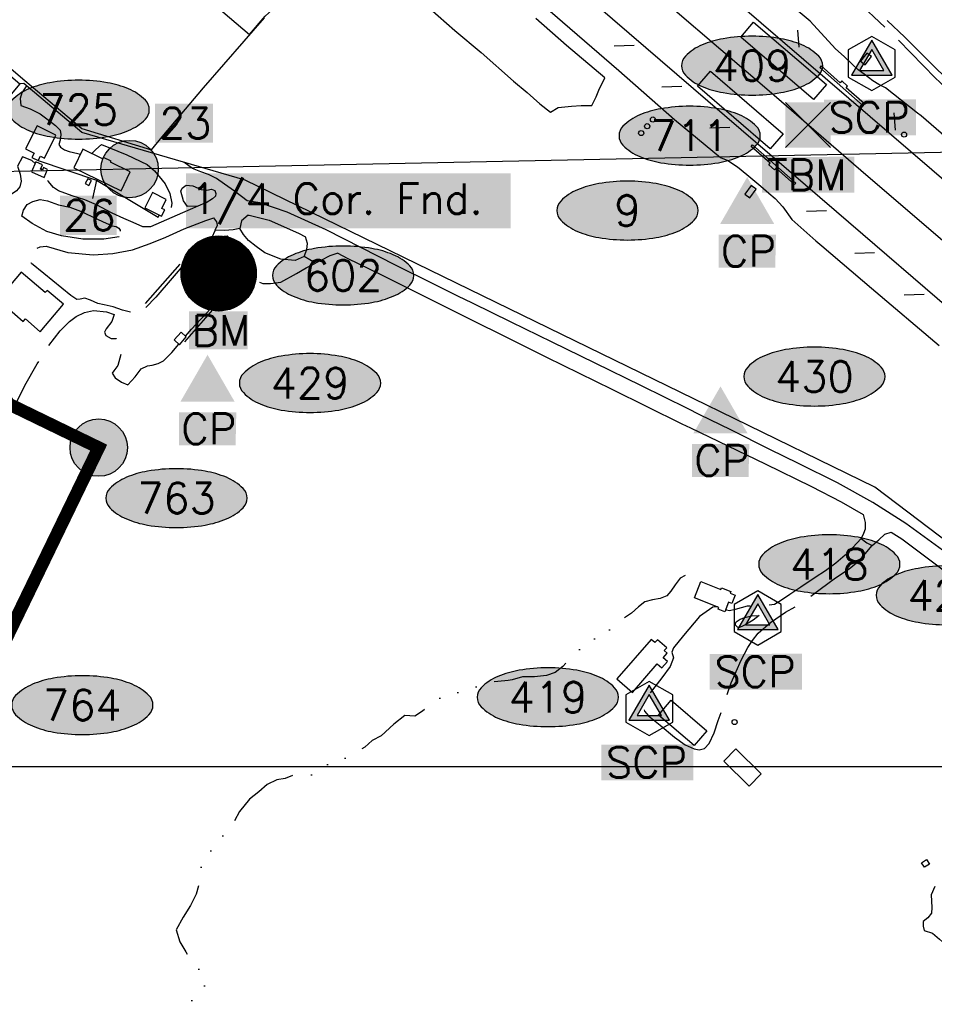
# Model space of a CAD drawing. Header units: feet. Extents: x 30669 to 99318, y 4696 to 26220.
# Tile 58 of 128: x 82578 to 84014, y 13453 to 14999. Entities that reach past the tile are written whole.
import ezdxf
from ezdxf.enums import TextEntityAlignment as Align

# ---------------------------------------------------------------- set-up
doc = ezdxf.new("R2010")
doc.units = ezdxf.units.FT
doc.header["$LTSCALE"] = 600
doc.header["$MEASUREMENT"] = 0
for name, pattern in [('2_DASH2', [1.2500000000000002, 1, -0.05, 0.05, -0.05, 0.05, -0.05]), ('AERO102', [0.39999999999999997, 0.2, -0.05, 0, -0.05, 0, -0.05, 0, -0.05]), ('AERO5', [0.35, 0.3, -0.05]), ('D10', [0.175, 0.1, -0.075]), ('DASHED', [0.75, 0.5, -0.25])]:
    doc.linetypes.add(name, pattern=pattern)
doc.layers.get('0').update_dxf_attribs({"linetype": 'CONTINUOUS'})
for name, color, linetype in [('ALAImisc', 253, 'CONTINUOUS'), ('ELIB', 253, 'CONTINUOUS'), ('ELIF', 253, 'CONTINUOUS'), ('ELIG', 253, 'CONTINUOUS'), ('ELIST', 2, 'CONTINUOUS'), ('ELRGOV', 1, 'CONTINUOUS'), ('ELRGOV_BLM_USS4688', 2, 'D10'), ('ELRP-AirportBoundary', 4, '2_DASH2'), ('ELTS', 251, 'CONTINUOUS'), ('ELYSC', 251, 'CONTINUOUS'), ('ELYSP', 251, 'CONTINUOUS'), ('ELYSU', 251, 'CONTINUOUS'), ('EMASK', 155, 'CONTINUOUS'), ('ESMMask', 155, 'CONTINUOUS'), ('ESPH', 2, 'CONTINUOUS'), ('ESPV', 2, 'CONTINUOUS'), ('ESRGOV', 2, 'CONTINUOUS'), ('ETRGOV', 2, 'CONTINUOUS'), ('SSV', 4, 'CONTINUOUS')]:
    doc.layers.add(name, color=color, linetype=linetype)
doc.styles.add('L80', font='simplex', dxfattribs={"height": 48})

# ---------------------------------------------------------------- blocks, each defined once
blk = doc.blocks.new('MISC-OBJECT')
blk.add_circle((0, 0), 0.5400000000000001)
blk = doc.blocks.new('Ovalid')
at = {"layer": 'EMASK'}
h = blk.add_hatch(color=256, dxfattribs=at)
edge = h.paths.add_edge_path()
edge.add_arc((0.1493179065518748, 0), 0.0354820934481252, 0, 44.83083950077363)
edge.add_arc((0.0787616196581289, -0.0701408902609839), 0.1349704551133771, 44.83083950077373, 67.38013505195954)
edge.add_arc((0.0313269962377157, -0.1839839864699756), 0.2583004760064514, 67.38013505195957, 80.20784530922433)
edge.add_arc((-1e-16, -0.3654961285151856), 0.4424961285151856, 80.2078453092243, 89.99999999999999)
edge.add_arc((-1e-16, -0.365496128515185), 0.4424961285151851, 89.99999999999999, 99.79215469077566)
edge.add_arc((-0.0313269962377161, -0.1839839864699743), 0.25830047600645, 99.79215469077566, 112.6198649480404)
edge.add_arc((-0.0787616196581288, -0.0701408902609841), 0.1349704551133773, 112.6198649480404, 135.1691604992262)
edge.add_arc((-0.1493179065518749, 0), 0.0354820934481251, 135.1691604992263, 180.0000000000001)
edge.add_arc((-0.1493179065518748, 0), 0.0354820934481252, 180, 224.8308395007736)
edge.add_arc((-0.0787616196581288, 0.0701408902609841), 0.1349704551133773, 224.8308395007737, 247.3801350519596)
edge.add_arc((-0.0313269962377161, 0.1839839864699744), 0.2583004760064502, 247.3801350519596, 260.2078453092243)
edge.add_arc((1e-16, 0.3654961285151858), 0.4424961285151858, 260.2078453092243, 270)
edge.add_arc((1e-16, 0.3654961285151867), 0.4424961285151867, 270, 279.7921546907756)
edge.add_arc((0.0313269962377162, 0.1839839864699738), 0.2583004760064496, 279.7921546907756, 292.6198649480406)
edge.add_arc((0.0787616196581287, 0.0701408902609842), 0.1349704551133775, 292.6198649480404, 315.1691604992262)
edge.add_arc((0.1493179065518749, -1e-16), 0.0354820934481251, 315.1691604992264, 360.0000000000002)
blk.add_lwpolyline([(0.1848, 0, 0.1981451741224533), (0.1744815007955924, 0.0250154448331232, 0.0987085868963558), (0.130673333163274, 0.0544472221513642, 0.0560299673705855), (0.0752573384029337, 0.070553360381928, 0.0427523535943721), (0, 0.077, 0.0427523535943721), (-0.0752573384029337, 0.070553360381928, 0.0560299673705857), (-0.1306733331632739, 0.0544472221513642, 0.0987085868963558), (-0.1744815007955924, 0.0250154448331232, 0.1981451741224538), (-0.1848, 0, 0.1981451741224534), (-0.1744815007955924, -0.0250154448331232, 0.0987085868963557), (-0.130673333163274, -0.0544472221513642, 0.0560299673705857), (-0.0752573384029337, -0.070553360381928, 0.0427523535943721), (0, -0.077, 0.042752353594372), (0.0752573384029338, -0.070553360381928, 0.0560299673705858), (0.1306733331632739, -0.0544472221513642, 0.0987085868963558), (0.1744815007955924, -0.0250154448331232, 0.1981451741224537)], format="xyb", close=True)
at = {"style": 'L80'}
blk.add_attdef('ID', text='', height=0.08, dxfattribs=at).set_placement((0, 0), align=Align.MIDDLE)
blk = doc.blocks.new('TBM')
at = {"layer": 'EMASK', "color": 155}
for points in [[(-0.0590550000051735, 0.0590550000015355), (-0.0590550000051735, -0.0590549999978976), (0.0590549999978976, 0.0590550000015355), (0.0590549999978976, -0.0590549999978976)], [(-0.1201927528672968, -0.0841613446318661), (-0.1201927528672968, -0.1769882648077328), (0.1208361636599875, -0.0828999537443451), (0.1208361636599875, -0.1769882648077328)]]:
    blk.add_solid(points, dxfattribs=at)
at = {"layer": 'ESPV'}
for p, q in [((-0.0590550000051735, -0.0590549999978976), (0.0590549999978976, 0.0590550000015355)), ((-0.0590550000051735, 0.0590550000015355), (0.0590549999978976, -0.0590549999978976))]:
    blk.add_line(p, q, dxfattribs=at)
at = {"layer": 'ESPV', "style": 'L80'}
blk.add_text('TBM', height=0.08, dxfattribs=at).set_placement((-0.1079861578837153, -0.1701351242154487))
blk = doc.blocks.new('STS_CP')
at = {"layer": 'EMASK'}
blk.add_solid([(-0.0748940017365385, -0.0690536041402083), (-0.0748940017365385, -0.155305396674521), (0.0752975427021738, -0.0690536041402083), (0.073388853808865, -0.155305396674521)], dxfattribs=at)
at = {"layer": 'ESPH'}
blk.add_solid([(0, 0.0818290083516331), (0.0708660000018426, -0.0409145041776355), (-0.0708660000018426, -0.0409145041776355)], dxfattribs=at)
at = {"layer": 'ESPH', "style": 'L80'}
blk.add_text('CP', height=0.08, dxfattribs=at).set_placement((-0.0683648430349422, -0.1520413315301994))
blk = doc.blocks.new('SCP-CP')
at = {"layer": 'ESPH'}
h = blk.add_hatch(color=256, dxfattribs=at)
h.paths.add_polyline_path([(0, 0.0614300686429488), (-0.0532000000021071, -0.0307150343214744), (0.0532000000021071, -0.0307150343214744)])
h.paths.add_polyline_path([(0.0319691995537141, -0.0184574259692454), (-0.0319691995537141, -0.0184574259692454), (0, 0.0369148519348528)], flags=16)
at = {"layer": 'EMASK'}
blk.add_solid([(-0.125340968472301, -0.0948200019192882), (-0.125340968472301, -0.1876469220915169), (0.1156879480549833, -0.0935586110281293), (0.1156879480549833, -0.1876469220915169)], dxfattribs=at)
at = {"layer": 'ESPH'}
for p, q in [((0, 0.0709333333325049), (-0.0614300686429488, 0.0354666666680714)), ((0, 0.0614300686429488), (-0.0532000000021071, -0.0307150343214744)), ((0.0614300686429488, 0.0354666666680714), (0, 0.0709333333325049)), ((0.0532000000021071, -0.0307150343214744), (0, 0.0614300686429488)), ((-0.0614300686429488, 0.0354666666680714), (-0.0614300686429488, -0.0354666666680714)), ((0, 0.0369148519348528), (-0.0319691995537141, -0.0184574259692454)), ((0.0319691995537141, -0.0184574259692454), (0, 0.0369148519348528)), ((0.0614300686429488, -0.0354666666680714), (0.0614300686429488, 0.0354666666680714)), ((-0.0319691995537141, -0.0184574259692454), (0.0319691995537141, -0.0184574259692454)), ((-0.0614300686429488, -0.0354666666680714), (0, -0.0709333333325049)), ((-0.0532000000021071, -0.0307150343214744), (0.0532000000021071, -0.0307150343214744)), ((0, -0.0709333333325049), (0.0614300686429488, -0.0354666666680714))]:
    blk.add_line(p, q, dxfattribs=at)
at = {"layer": 'ESPH', "style": 'L80'}
blk.add_text('SCP', height=0.08, dxfattribs=at).set_placement((-0.1131343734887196, -0.1807937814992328))
blk = doc.blocks.new('FND-GOVT PRI MON')
at = {"layer": 'EMASK', "linetype": 'ByBlock'}
h = blk.add_hatch(color=256, dxfattribs=at)
edge = h.paths.add_edge_path()
edge.add_ellipse((0, 0), major_axis=(0.0530330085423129, 0.0530330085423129), ratio=0.9999999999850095, start_angle=314.9999999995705, end_angle=674.9999999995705)
at = {"layer": 'ESRGOV', "linetype": 'ByBlock'}
h = blk.add_hatch(color=256, dxfattribs=at)
edge = h.paths.add_edge_path()
edge.add_ellipse((0, 0), major_axis=(0.05303300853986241, 0.05303300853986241), ratio=0.9999999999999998, start_angle=380.02503467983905, end_angle=429.974965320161, ccw=False)
edge.add_ellipse((0.1049999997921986, 0), major_axis=(-0.07071067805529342, 0.07071067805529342), ratio=0.9999999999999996, start_angle=2.166571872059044, end_angle=87.83342812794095)
edge.add_ellipse((0, 0), major_axis=(0.05303300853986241, 0.05303300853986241), ratio=0.9999999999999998, start_angle=200.025034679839, end_angle=249.974965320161, ccw=False)
edge.add_ellipse((-0.1049999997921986, 0), major_axis=(-0.07071067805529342, 0.07071067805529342), ratio=0.9999999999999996, start_angle=182.166571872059, end_angle=267.8334281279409)
h = blk.add_hatch(color=256, dxfattribs=at)
edge = h.paths.add_edge_path()
edge.add_ellipse((0, 0), major_axis=(-0.0530330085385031, 0.0530330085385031), ratio=1, start_angle=20.025034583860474, end_angle=69.97496541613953, ccw=False)
edge.add_ellipse((0, 0.1050000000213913), major_axis=(0.0707106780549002, 0.0707106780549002), ratio=1, start_angle=182.1665719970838, end_angle=267.8334280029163)
edge.add_ellipse((0, 0), major_axis=(-0.0530330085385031, 0.0530330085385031), ratio=1, start_angle=200.0250345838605, end_angle=249.97496541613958, ccw=False)
edge.add_ellipse((0, -0.1050000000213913), major_axis=(0.0707106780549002, 0.0707106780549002), ratio=1, start_angle=2.166571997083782, end_angle=87.83342800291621)
blk.add_circle((0, 0), 0.0749999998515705, dxfattribs=at)
blk = doc.blocks.new('esspbm')
at = {"color": 132}
blk.add_lwpolyline([(0, -0.098425), (0.0852385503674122, 0.0492125), (-0.0852385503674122, 0.0492125)], close=True, dxfattribs=at)
blk.add_circle((0, 0), 0.098425)
blk.add_solid([(0, -0.098425), (-0.0852385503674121, 0.0492125), (0.0852385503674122, 0.0492125)])
at = {"layer": 'ESMMask', "const_width": 0.098425}
blk.add_lwpolyline([(-0.0492125, 0, 1), (0.0492125, 0, 1)], format="xyb", close=True, dxfattribs=at)
at = {"layer": 'ESMMask', "color": 155}
blk.add_solid([(-0.0775927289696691, -0.198902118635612), (-0.0776450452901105, -0.09899132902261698), (0.0757649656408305, -0.1988218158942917), (0.0757126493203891, -0.0989110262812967)], dxfattribs=at)
at = {"style": 'L80'}
blk.add_text('BM', height=0.08, rotation=0.0300018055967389, dxfattribs=at).set_placement((-0.0711089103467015, -0.1890132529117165))

msp = doc.modelspace()

# ---------------------------------------------------------------- hatches: boundary and pattern name
at = {"layer": 'ELIST', "linetype": 'DASHED'}
h = msp.add_hatch(color=256, dxfattribs=at)
edge = h.paths.add_edge_path()
edge.add_arc((83571.98556120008, 14842.35330950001), 4.049991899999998, 0, 360)
edge = h.paths.add_edge_path()
edge.add_arc((83562.97048769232, 14831.8247740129), 4.049991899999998, 0, 360)
edge = h.paths.add_edge_path()
edge.add_arc((83553.61175530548, 14821.08913048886), 4.049991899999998, 0, 360)

# ---------------------------------------------------------------- linework, layer by layer
at = {"layer": 'ALAImisc', "linetype": 'Continuous', "elevation": -54.68164916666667, "flags": 128}
for points in [[(85399.43822394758, 13569.48321196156), (85399.43822394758, 13569.48321196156), (84173.56334596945, 14622.53912128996), (83946.62840064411, 14817.6923909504), (82953.12989069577, 15672.05390121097), (82857.57279007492, 15561.21590885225), (83860.23384102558, 14697.93632152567), (84059.36629151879, 14526.48558099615), (85356.49592410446, 13411.48503972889)], [(82569.72428355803, 15402.70324330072), (82552.63598045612, 15376.44103209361), (82522.03373947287, 15330.21704495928), (82938.66421771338, 14975.8990129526), (82963.05878350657, 15004.6812200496), (82974.53811597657, 15014.8919661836), (83111.27128371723, 15171.63954314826), (83131.36830878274, 15191.41916854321), (83150.45752712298, 15203.7392882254), (83170.56617509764, 15212.05030024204), (83195.48062852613, 15216.70099377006), (83218.90912159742, 15216.93432694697), (83241.87224332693, 15212.42306026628), (83261.6986801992, 15204.96404258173), (83290.10407869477, 15188.67046162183)], [(83801.66219600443, 14955.7807446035), (83799.47043941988, 14982.91718347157)], [(83542.52912533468, 14958.84273407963), (83511.36824203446, 14957.692021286)], [(83617.24990874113, 14894.41241254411), (83586.08902544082, 14893.26169975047)], [(83952.59531800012, 14825.53259853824), (83950.40356141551, 14852.66903740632)], [(83692.61797420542, 14829.77857670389), (83661.45709090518, 14828.62786391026)], [(83844.23210098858, 14698.95678731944), (83813.07121768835, 14697.80607452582)], [(83919.8704466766, 14633.28817084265), (83888.70956337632, 14632.13745804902)], [(83997.49269646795, 14567.68913117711), (83966.33181316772, 14566.53841838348)]]:
    msp.add_lwpolyline(points, dxfattribs=at)
at = {"layer": 'ALAImisc', "linetype": 'DASHED', "ltscale": 30, "elevation": -54.68164916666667, "flags": 128}
msp.add_lwpolyline([(85941.5409096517, 13006.37886576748), (85725.31392222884, 13191.3440353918), (85572.62742187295, 13322.61999761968), (85422.15030322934, 13452.54919754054), (85270.12200911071, 13583.08041819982), (85118.88836984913, 13713.26015006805), (84966.92611229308, 13843.93380818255), (84815.64869953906, 13973.84357339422), (84663.74488909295, 14104.54794472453), (84512.41005835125, 14234.53858854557), (84360.44349150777, 14365.10058862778), (84208.75407770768, 14495.42535167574), (84057.68407965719, 14625.46400042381), (83913.0859069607, 14749.64260014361), (83905.9791257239, 14755.74579028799), (83754.29601907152, 14886.7335439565), (83602.86420973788, 15016.81411239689), (83450.73959909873, 15147.40245602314), (83602.86420973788, 15016.81411239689), (83214.11797729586, 15350.90665007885)], dxfattribs=at)
at = {"layer": 'ALAImisc', "linetype": 'Continuous', "elevation": -54.68164916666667, "flags": 128}
for points in [[(83729.9354600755, 14995.43381290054), (83844.20172577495, 14897.18183937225), (83823.98631607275, 14873.67532021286), (83709.72011658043, 14971.92401357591), (83729.9354600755, 14995.43381290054)], [(83907.8134776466, 14946.77605070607), (83897.90128929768, 14934.03408322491), (83905.22244708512, 14928.33749983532), (83915.13798180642, 14941.07625335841), (83907.8134776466, 14946.77605070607)], [(83662.12039469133, 14918.18686684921), (83776.38666039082, 14819.93489332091), (83756.17125068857, 14796.42837416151), (83641.90505119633, 14894.67706752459), (83662.12039469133, 14918.18686684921)], [(83833.77168669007, 14924.24059655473), (83901.76151431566, 14863.90427232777), (83904.25088109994, 14866.89474333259), (83875.23924251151, 14892.08864614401), (83877.63712589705, 14894.89678805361), (83868.6221856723, 14902.89561310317), (83866.12911128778, 14900.08883135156), (83836.03690108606, 14926.79338504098), (83833.77168669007, 14924.24059655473)], [(83728.43641436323, 14802.58580546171), (83796.28480346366, 14742.59118409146), (83794.17372664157, 14740.20558181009), (83765.25287918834, 14765.77868983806), (83762.92686441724, 14763.14919961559), (83753.72873440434, 14771.28215021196), (83755.9745326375, 14773.82142079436), (83726.24518721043, 14800.10670337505), (83728.43641436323, 14802.58580546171)], [(83726.31847117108, 14738.76051075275), (83716.04886557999, 14725.35502881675), (83723.88152469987, 14719.35374546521), (83734.15113029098, 14732.75922740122), (83726.31847117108, 14738.76051075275)]]:
    msp.add_lwpolyline(points, close=True, dxfattribs=at)
at = {"layer": 'ELIB', "linetype": 'Continuous', "elevation": -54.68164916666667, "flags": 128}
for points in [[(82607.11447561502, 14777.87575306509), (82698.33121388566, 14747.26939234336), (82692.40632581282, 14718.58105123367)], [(82698.33121388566, 14747.26939234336), (82795.36070449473, 14689.12714302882), (82797.23220899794, 14692.4841965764)]]:
    msp.add_lwpolyline(points, dxfattribs=at)
at = {"layer": 'ELIF', "linetype": 'Continuous', "elevation": -54.68164916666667, "flags": 128}
msp.add_lwpolyline([(85110.16822727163, 13295.00443480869), (84922.41312521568, 13505.57885895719), (83920.39686110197, 14265.30464732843), (83678.11167923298, 14383.27704179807), (83656.41593068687, 14393.85876799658), (82932.09491879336, 14747.13764047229), (82675.45894348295, 14822.06569333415), (82584.5837359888, 14898.66919200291), (82578.13052336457, 14898.62565052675)], dxfattribs=at)
at = {"layer": 'ELIG', "linetype": 'Continuous', "elevation": -54.68164916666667, "flags": 128}
for points in [[(82829.33432363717, 14615.14230143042), (82775.11316854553, 14553.56982292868)], [(82837.04078736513, 14493.13410905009), (82895.80540133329, 14560.30465275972)]]:
    msp.add_lwpolyline(points, dxfattribs=at)
at = {"layer": 'ELIST', "linetype": 'Continuous', "elevation": -54.68164916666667, "flags": 128}
for points in [[(82578.22336318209, 14898.5473766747), (82526.29630152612, 14836.95885382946), (82464.91144394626, 14888.71282519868), (82516.83850560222, 14950.30134804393), (82578.22336318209, 14898.5473766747)], [(82605.56244313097, 14832.33376022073), (82587.09818575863, 14796.3666285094), (82600.52075862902, 14789.47731449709), (82597.18345619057, 14782.97492951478), (82607.11447561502, 14777.87575306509), (82610.60969525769, 14784.68322360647), (82616.89655224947, 14781.45642348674), (82634.78718959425, 14818.04202550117), (82605.56244313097, 14832.33376022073)], [(82662.79399991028, 14766.70708867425), (82737.17862461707, 14730.47448804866), (82751.24890871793, 14760.26574600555), (82720.49416034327, 14775.24852937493), (82721.38596696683, 14777.07463704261), (82709.2497972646, 14782.98577645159), (82708.17207471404, 14780.77854356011), (82677.03626732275, 14795.94396269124), (82662.79399991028, 14766.70708867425)], [(82603.45437213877, 14775.82313176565), (82596.50591400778, 14760.45343469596), (82616.42913775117, 14751.45078332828), (82621.65940478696, 14764.15403601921), (82615.4962915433, 14766.94033108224), (82613.75614512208, 14763.08553998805), (82610.56033038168, 14764.53052609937), (82613.59476811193, 14771.24337713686), (82603.45437213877, 14775.82313176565)], [(82684.75008244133, 14749.49577377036), (82680.6240965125, 14741.91098192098), (82686.49016545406, 14738.72162959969), (82690.57841438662, 14746.38769730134), (82684.75008244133, 14749.49577377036)], [(82786.42228507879, 14727.63891414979), (82774.48318989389, 14703.95160569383), (82800.75309062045, 14690.70937763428), (82805.66559267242, 14700.45942812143), (82800.855225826, 14702.88252845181), (82807.88175275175, 14716.82306658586), (82786.42228507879, 14727.63891414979)], [(82543.37098655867, 14560.0362974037), (82583.31719721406, 14525.38266934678), (82586.8992435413, 14529.51418712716), (82610.23572376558, 14509.2690933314), (82646.80084967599, 14552.38443832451), (82621.14664588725, 14574.1414642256), (82618.12087913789, 14570.57574820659), (82580.32071065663, 14602.63108340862), (82543.37098655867, 14560.0362974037)], [(82831.32469594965, 14508.40241429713), (82820.30260147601, 14496.51092378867), (82828.54906195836, 14488.86739735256), (82839.42849598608, 14501.32370816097), (82831.32469594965, 14508.40241429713)], [(83647.22880073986, 14117.00630268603), (83678.76887933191, 14104.57268970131), (83679.75460047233, 14107.27357236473), (83694.27588355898, 14101.55167886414), (83693.23950338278, 14098.9219667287), (83701.1981191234, 14095.78469506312), (83695.89451527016, 14082.32521677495), (83690.5821449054, 14084.41987896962), (83684.64792572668, 14069.36270702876), (83674.37051546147, 14073.41465589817), (83675.45672999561, 14076.1766339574), (83637.09266616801, 14091.29788386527), (83647.22880073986, 14117.00630268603)], [(83569.12388310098, 14026.21892447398), (83515.1874286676, 13964.03527010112), (83540.01013148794, 13942.50429222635), (83578.77075200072, 13987.72473426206), (83586.09865709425, 13981.36870524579), (83594.7347785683, 13991.32517366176), (83587.95127285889, 13997.20981015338), (83594.36830087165, 14004.60457648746), (83589.80924191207, 14008.55864746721), (83593.5965181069, 14012.92729423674), (83578.96413252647, 14025.61685456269), (83575.03564079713, 14021.09112691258), (83569.12388310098, 14026.21892447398)], [(83600.83118582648, 13930.71419308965), (83656.81610060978, 13882.79231217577), (83636.85933031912, 13859.47805900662), (83580.87441553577, 13907.39993992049), (83600.83118582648, 13930.71419308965)], [(84006.0921013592, 13673.41397575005), (83998.35711956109, 13668.39794836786), (83993.75444756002, 13675.48825455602), (84001.48936315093, 13680.50756210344), (84006.0921013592, 13673.41397575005)]]:
    msp.add_lwpolyline(points, close=True, dxfattribs=at)
at = {"layer": 'ELRGOV'}
msp.add_line((85391.52679, 14818.07528), (82750.54671, 14764.58977), dxfattribs=at)
at = {"layer": 'ELRGOV', "linetype": 'Continuous'}
msp.add_line((82750.54671, 14764.58977), (82410.71855597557, 14757.81180839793), dxfattribs=at)
at = {"layer": 'ELRGOV_BLM_USS4688'}
for p, q in [((82297.35670986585, 14523.51088818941), (82702.32162337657, 14327.01296650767)), ((82702.32162337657, 14327.01296650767), (82505.82370169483, 13922.04805299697))]:
    msp.add_line(p, q, dxfattribs=at)
at = {"layer": 'ELRP-AirportBoundary', "flags": 128}
msp.add_lwpolyline([(91849.47364807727, 9324.515273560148, 20, 20, 0), (91797.37471854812, 12309.26791453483, 20, 20, 0), (89408.5914, 12257.41713, 20, 20, 0), (88412.24095412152, 12245.80548678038, 20, 20, 0), (88090.62590999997, 12231.58462, 20, 20, 0), (88083.39044, 12561.41736, 20, 20, 0), (88076.15624, 12891.34578, 20, 20, 0), (86754.41553, 12865.12224, 20, 20, 0), (86735.22201884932, 13533.92437262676, 20, 20, 0), (86711.89149, 14843.96522, 20, 20, 0), (86691.50703, 15834.82791, 20, 20, 0), (86684.48015, 16165.10958, 20, 20, 0), (88004.74633, 16190.46948, 20, 20, 0), (87977.22387, 17511.61899, 20, 20, 0), (87957.03438, 18500.62907, 20, 20, 0), (87922.59537, 20143.3893, 20, 20, 0), (85282.77690959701, 20100.80940077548, 20, 20, 0), (85336.80372, 17460.56786, 20, 20, 0), (85362.42431382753, 16139.30002532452, 20, 20, 0), (82722.73868, 16087.20805, 20, 20, 0), (82696.37231352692, 17410.4854671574, 20, 20, 0), (81374.72326000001, 17386.09658, 20, 20, 0), (81348.46332000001, 18703.25113, 20, 20, 0), (80026.37145, 18680.71674, 20, 20, 0), (80000, 20000, 20, 20, 0), (78680.20736, 19973.56384, 20, 20, 0), (78706.74188767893, 18654.1947907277, 20, 20, 0), (78720.26853, 17994.40899, 20, 20, 0), (78733.39912999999, 17334.73914, 20, 20, 0), (78753.09862285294, 16345.32013449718, 20, 20, 0), (78760.12257, 16015.06566, 20, 20, 0), (78764.34413, 15807.06131, 20, 20, 0), (80083.60183, 15833.16918, 20, 20, 0), (80589.9038, 15843.039, 20, 20, 0), (81458.272, 15859.7245, 20, 20, 0), (81623.87609, 15863.67863, 20, 20, 0), (81568.3132, 15618.03477, 20, 20, 0), (81557.77024441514, 15538.70351779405, 20, 20, 0), (81568.1958061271, 15458.32885781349, 20, 20, 0), (81597.09640048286, 15382.60875513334, 20, 20, 0), (81662.38422223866, 15310.6669534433, 20, 20, 0), (81737.87556815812, 15249.51494779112, 20, 20, 0), (81822.93173999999, 15198.64022, 20, 20, 0), (81822.93173999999, 15198.64022, 20, 20, 0), (82247.09524999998, 14992.92879, 20, 20, 0), (82473.10533021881, 14885.53999908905, 20, 20, 0), (82297.13442225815, 14523.69304687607, 20, 20, 0), (82701.93206, 14327.16921, 20, 20, 0), (82505.74318, 13921.84314, 20, 20, 0), (82099.68136, 14118.85568, 20, 20, 0), (81949.26001, 13810.59084, 0, 0, 0)], format="xyseb", dxfattribs=at)
at = {"layer": 'ELTS', "linetype": 'AERO102', "elevation": -54.68164916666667, "flags": 128}
msp.add_lwpolyline([(83622.40362560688, 14126.30379281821), (83614.72830011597, 14122.23404199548), (83606.95279803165, 14111.74693363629), (83600.23997890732, 14101.77349979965), (83593.81112418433, 14094.4769398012), (83583.35037855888, 14090.54129490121), (83571.46421653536, 14088.29310458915), (83559.35061031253, 14084.95742800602), (83549.13865993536, 14077.31214503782), (83538.12316072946, 14067.36999957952), (83528.8221206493, 14060.76693099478), (83517.16070536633, 14051.4483596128), (83508.3616989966, 14045.00965469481), (83499.70531123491, 14037.52046640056), (83493.70336581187, 14029.72060893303), (83487.09469570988, 14025.96772271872), (83476.07188288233, 14027.60584867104), (83463.33831809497, 14016.45424806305), (83452.3504865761, 14006.60454309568), (83441.72561040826, 13995.84334361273), (83430.45501203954, 13983.58259060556), (83418.38861366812, 13974.33131954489), (83404.91510593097, 13969.59980843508), (83385.87911641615, 13967.48623300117), (83367.23157567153, 13967.10000487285), (83351.02257855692, 13962.46751097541), (83344.686875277, 13961.75463359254), (83328.24162762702, 13959.90425572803), (83308.16790144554, 13958.96748259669), (83289.38457371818, 13948.88823960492), (83268.57965039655, 13943.2080641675), (83245.35619180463, 13937.85644547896), (83229.05153657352, 13929.34656745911), (83220.09104363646, 13923.10477467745), (83210.43114938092, 13913.30812492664), (83198.02698931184, 13905.67109822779), (83182.7102601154, 13906.41858750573), (83165.35294572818, 13892.83395010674), (83145.48582617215, 13874.67018241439), (83131.06075910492, 13867.33364171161), (83119.66220302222, 13857.02279942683), (83103.15500912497, 13846.84183055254), (83084.89429863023, 13837.3703693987), (83070.95794858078, 13835.89789179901), (83057.57188193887, 13827.64709442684), (83038.19821720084, 13813.48687407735), (83021.19149317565, 13813.42253647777), (83008.79671166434, 13813.28721165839), (82994.63232952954, 13807.50480138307), (82981.74503066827, 13805.758162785), (82966.48623595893, 13798.27025248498), (82953.13801651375, 13786.84372550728), (82938.48601269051, 13775.3055637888), (82923.08963283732, 13755.7750472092), (82914.78726677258, 13740.6635133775), (82902.05016022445, 13724.15971222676), (82887.1276771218, 13704.39921120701), (82871.76572282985, 13686.73984536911), (82863.16691997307, 13671.84547033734), (82861.85692074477, 13657.73482447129), (82859.49974375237, 13641.20426463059), (82855.0481894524, 13626.01294385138), (82846.07579259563, 13608.16752125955), (82834.71745185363, 13590.01142043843), (82823.35642788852, 13570.03731359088), (82829.26777259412, 13551.11079360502), (82838.56702054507, 13535.36680034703), (82851.36498395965, 13518.12814922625), (82863.1012680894, 13502.76477698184), (82870.97727391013, 13486.16183698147), (82857.14878759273, 13468.94032899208), (82841.73211125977, 13452.04116700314), (82828.13780005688, 13432.48467500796), (82822.545021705, 13402.94984682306)], dxfattribs=at)
at = {"layer": 'ELYSC', "linetype": 'Continuous', "elevation": -54.68164916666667, "flags": 128}
msp.add_lwpolyline([(83702.12777329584, 13854.1438393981), (83741.917652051, 13815.20469637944), (83723.03479341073, 13795.9122695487), (83683.24491465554, 13834.85141256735), (83702.12777329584, 13854.1438393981)], close=True, dxfattribs=at)
at = {"layer": 'ELYSP', "linetype": 'Continuous', "elevation": -54.68164916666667, "flags": 128}
for points in [[(84083.15101517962, 14770.0359461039), (83993.11469258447, 14847.99851104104), (83987.3260183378, 14852.55074588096), (83936.99959664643, 14892.12763005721), (83926.52605600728, 14897.11741116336), (83917.14446663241, 14903.28432086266), (83903.65267127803, 14913.44061324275), (83894.23654031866, 14920.50595718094), (83884.48311693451, 14929.48745309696), (83872.05041080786, 14941.1483609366), (83858.38480163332, 14953.25035697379), (83818.63681604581, 14996.61709118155), (83738.43401368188, 15064.55625938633)], [(83208.44655532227, 15028.23698107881), (83261.25765942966, 14981.97054650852), (83302.10506065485, 14947.70263633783), (83352.96087853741, 14902.71261822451), (83374.65811138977, 14884.6691402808), (83394.2568387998, 14866.86879655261), (83411.24506946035, 14853.70502806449), (83422.96990428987, 14861.34475071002), (83443.99297585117, 14863.37045502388), (83459.41016717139, 14864.6365539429), (83475.92131559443, 14864.37914615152), (83483.02934136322, 14877.85863754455), (83487.13275539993, 14888.6752528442), (83496.26775744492, 14907.73155005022), (83436.45742791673, 14958.53941436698), (83388.40812113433, 15000.72460998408)], [(83399.29020970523, 15022.64154338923), (83518.65336177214, 14919.31423639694), (83605.79666812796, 14842.58947168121), (83678.20660553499, 14782.58191295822), (83689.33433124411, 14778.02208668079), (83704.94959105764, 14768.1744561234), (83719.1989732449, 14756.25159959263), (83735.04116830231, 14743.12704794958), (83741.27646480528, 14737.73997909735), (83753.67797571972, 14726.97429153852), (83764.03041722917, 14718.3921034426), (83775.80918564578, 14705.31351379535), (83790.12932796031, 14685.33271764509), (83827.61056884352, 14652.00756707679), (83836.92558081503, 14644.07274313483), (83914.98647665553, 14577.57798530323), (84021.45730114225, 14487.71041647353)], [(82480.19547633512, 14993.63558942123), (82585.91335538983, 14903.84142361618), (82675.44991170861, 14828.36599404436), (82784.78615248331, 14794.55508527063), (82801.41668641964, 14815.04574007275), (82866.48171540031, 14892.2995276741), (82962.18313142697, 15002.05475206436)], [(82870.70931781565, 14711.5755390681), (82869.57862544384, 14711.390506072), (82833.67555873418, 14695.79078877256), (82799.99420465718, 14680.99722308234), (82783.38504298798, 14673.93499526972)], [(84026.69804928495, 14166.44562175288), (83968.84912571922, 14208.03267784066), (83917.16781489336, 14240.92026386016), (83861.79843788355, 14271.83998321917), (83800.59881107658, 14302.38606717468), (83755.69969087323, 14324.41423378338), (83694.12573380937, 14355.29731988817), (83645.64578301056, 14378.92969655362), (83626.12352414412, 14388.44615371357), (83554.06734165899, 14424.09898502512), (83481.42420821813, 14459.73012476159), (83413.76979829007, 14493.04349068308), (83349.54974681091, 14524.14881391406), (83288.9254974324, 14554.15193757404), (83265.73182127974, 14565.20842785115), (83225.82980270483, 14584.66631412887), (83168.70754895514, 14613.17484613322), (83058.91685649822, 14669.17594031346), (82997.54445987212, 14697.06380229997), (82954.67639231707, 14711.78568184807), (82934.84959122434, 14714.82528461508)], [(82733.84163993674, 14658.25540936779), (82709.91476111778, 14654.60716783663), (82676.97204310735, 14654.75606147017), (82643.72293070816, 14659.67991859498), (82620.69901917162, 14666.55263941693), (82597.38026240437, 14679.25391884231), (82581.29042718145, 14690.67779042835)], [(82619.72765261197, 14643.71364860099), (82653.34298506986, 14633.56957406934), (82693.13385974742, 14629.86065197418), (82724.21683103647, 14631.9450201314), (82754.83637579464, 14637.96768083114), (82782.86475629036, 14647.6691085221), (82807.09232198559, 14657.41195428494), (82836.12512315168, 14670.51360190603), (82870.06992064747, 14683.63563766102), (82882.734493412, 14688.11803451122)], [(82936.45592261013, 14692.19160058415), (82925.8720323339, 14683.30168425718), (82923.6970975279, 14671.07356986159), (82912.93504489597, 14669.22215985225), (82899.24335290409, 14667.98432556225), (82884.88972852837, 14668.48873410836), (82888.37294030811, 14676.37885779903), (82887.62161662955, 14681.89958615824), (82882.73464811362, 14688.11783766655)], [(82936.45563613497, 14692.19135996), (82938.26444936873, 14692.00824344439), (82969.46556073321, 14684.17501691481), (83015.58980647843, 14664.04203424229), (83026.60129788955, 14658.42244301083)], [(83077.40783845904, 14632.28443214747), (83064.67062796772, 14628.46691395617), (83050.54199769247, 14620.91321445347), (83042.2529804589, 14616.68340925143), (83024.42283209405, 14627.50031828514), (83028.62617385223, 14638.24347599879), (83029.50301334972, 14647.9645743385), (83026.60108394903, 14658.42321405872)], [(83077.4098256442, 14632.28502773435), (83091.98922491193, 14624.72282939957), (83144.7218394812, 14598.92809886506), (83218.98388887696, 14561.77748523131), (83255.81847678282, 14543.41933721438), (83294.57986437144, 14524.22063747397), (83333.8023892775, 14504.6112131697), (83404.70654732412, 14469.45688804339), (83507.20092714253, 14418.89692160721), (83617.55752832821, 14364.61034909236), (83630.72277076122, 14358.2441198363), (83748.01700387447, 14301.52492288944), (83820.68393479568, 14266.34054769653), (83867.6268522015, 14241.9023516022), (83901.85461591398, 14221.99133997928)], [(83901.85461591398, 14221.99133997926), (83905.36930185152, 14209.78022136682), (83905.28647950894, 14199.25149264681), (83902.5490442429, 14192.45603579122), (83898.77101483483, 14184.54027246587), (83907.69466338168, 14177.81282738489), (83916.09558449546, 14173.57205421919), (83926.68871940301, 14182.49169065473), (83935.91256302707, 14191.13101357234), (83945.85900857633, 14194.71512430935)], [(83945.85900857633, 14194.71512430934), (83962.69195709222, 14183.86155751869), (84025.67881437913, 14136.95388385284), (84090.50441325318, 14087.87815445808), (84155.18635965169, 14037.62802950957), (84232.46754105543, 13977.70894790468), (84338.73748248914, 13895.35524452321), (84433.38860291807, 13823.19563780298), (84522.24086997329, 13755.44745867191), (84601.60097805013, 13695.44235974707), (84615.49167526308, 13685.00955846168)]]:
    msp.add_lwpolyline(points, dxfattribs=at)
at = {"layer": 'ELYSU', "linetype": 'AERO5', "elevation": -54.68164916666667, "flags": 128}
for points in [[(84148.20466264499, 15126.05186802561), (84147.20252797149, 15125.76375177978), (84140.19892554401, 15122.71826155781), (84130.73789729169, 15116.72560455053), (84120.85139041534, 15104.17448251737), (84115.72213694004, 15087.27950969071), (84118.43753233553, 15073.38137281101), (84124.99294665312, 15061.72653424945), (84133.33740753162, 15054.94485655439), (84134.66133784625, 15053.86887707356), (84148.50592327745, 15052.40912158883), (84169.2578524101, 15048.03370658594), (84188.80995985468, 15039.3714037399), (84210.17213967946, 15022.48281461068), (84226.12514328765, 15000.77937293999), (84241.63226590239, 14971.08960125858), (84255.22057552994, 14942.33242454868), (84258.40539944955, 14932.16498543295), (84263.98275151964, 14912.55245328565), (84268.23353769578, 14884.36483403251), (84267.64884856, 14866.34743351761), (84266.15535352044, 14840.8429920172), (84261.70071400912, 14821.74005909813), (84253.53072299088, 14805.27265548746), (84243.58014031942, 14794.75805261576), (84228.07125274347, 14786.97960378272), (84213.0638776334, 14785.4067524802), (84198.12510154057, 14786.45064253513), (84175.2159899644, 14793.00081183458), (84144.71756957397, 14808.61553575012), (84113.94841866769, 14833.41628110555), (84063.29408229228, 14876.55303605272), (84028.9999582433, 14910.31719856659), (84015.54441720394, 14923.56480546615), (83967.48514010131, 14971.44648656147), (83905.44215090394, 15029.95691187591), (83836.01633120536, 15093.48012344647), (83784.90952957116, 15138.38631964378), (83726.64093701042, 15190.68557071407), (83664.46865862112, 15243.40809918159), (83612.21187440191, 15286.27296056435), (83581.28175278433, 15314.17147585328), (83547.16816697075, 15343.06566082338), (83480.44906306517, 15403.85094715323), (83413.35635243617, 15462.82386670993), (83366.08881340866, 15506.59668084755), (83328.07130550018, 15543.76226571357)], [(84507.77052266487, 15229.4946638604), (84493.50993679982, 15226.365046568), (84478.64559716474, 15221.11980055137), (84465.38650462, 15215.19486914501), (84448.9496787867, 15208.35588918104), (84434.58086127, 15202.29698793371), (84423.14214440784, 15199.1783864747), (84401.81014468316, 15191.81072517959), (84367.47675802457, 15180.21987034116), (84338.17983756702, 15171.7496534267), (84315.44929787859, 15160.8359941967), (84287.54320888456, 15143.61255175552), (84255.82052557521, 15124.1233132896), (84239.93376705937, 15109.5412477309), (84230.87753556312, 15093.08548967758), (84220.76920583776, 15069.57623812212), (84218.52849088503, 15051.17757306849), (84228.25235374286, 15027.07760278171), (84251.73306720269, 14983.10360087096), (84270.35952322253, 14945.8407359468), (84274.65699643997, 14927.04571651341), (84279.65257443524, 14906.01695911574), (84283.62189979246, 14885.43346096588), (84283.13153039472, 14865.01918656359), (84281.46450383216, 14842.42193437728), (84277.64316502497, 14823.15786447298), (84268.70016521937, 14802.06763018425), (84259.13233383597, 14789.66076339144), (84247.74635711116, 14778.72668971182), (84231.33438807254, 14772.28199164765), (84212.11686977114, 14770.54540640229), (84186.31694059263, 14775.29803135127), (84158.20481107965, 14784.70309688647), (84149.38418452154, 14790.22831029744), (84108.11251279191, 14820.64173711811), (84056.78847342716, 14866.39345747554), (84022.24729546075, 14900.9569754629), (84015.67772194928, 14907.53079794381), (83953.30624372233, 14971.09794992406), (83892.62383191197, 15028.04430899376), (83812.10570301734, 15101.52613176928), (83722.24396328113, 15179.78099264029), (83637.67229007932, 15253.79463910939), (83606.09387000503, 15280.64639609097), (83573.85528874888, 15306.38880679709), (83519.22036187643, 15357.17315334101), (83468.03201481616, 15399.94144609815), (83412.99395283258, 15450.37637956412), (83368.96191681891, 15490.57531414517), (83350.46780694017, 15504.53562622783), (83323.16478003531, 15521.06438946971)], [(82588.80335478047, 14895.11189442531), (82581.3368084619, 14884.11254480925), (82578.85313290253, 14875.14985582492), (82579.80518177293, 14864.39918392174), (82594.56817378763, 14858.89546669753), (82609.89382089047, 14851.04042502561), (82622.59869490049, 14841.99052289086), (82634.07244763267, 14832.96827571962), (82641.40434370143, 14825.60162477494), (82642.76373259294, 14818.73134650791), (82641.28491894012, 14810.05802287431), (82639.53030550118, 14803.18067683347), (82641.83509645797, 14799.22048352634), (82648.42830966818, 14794.63476227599), (82655.82801501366, 14792.03750177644), (82668.97177750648, 14789.04426559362), (82673.12888177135, 14787.92278630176)], [(82690.97280702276, 14789.15584690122), (82697.50454713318, 14795.37920880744), (82706.20039909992, 14803.02670572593), (82746.34673671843, 14787.07183147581), (82777.81678410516, 14771.60469752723), (82789.40370598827, 14761.85295972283), (82806.42305141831, 14741.45738980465), (82813.74212033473, 14726.43473680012), (82816.77950848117, 14711.05329733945), (82814.94824527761, 14697.89361019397), (82809.31637171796, 14685.09036939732)], [(82602.33227365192, 14773.34109711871), (82596.85826543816, 14777.95094993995), (82582.53677741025, 14783.85407720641), (82574.68644809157, 14768.9452759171), (82578.50367708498, 14756.71012932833), (82580.38340520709, 14745.35797798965), (82578.36763756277, 14736.62459390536), (82572.94243447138, 14730.49025424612), (82566.17540226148, 14725.64143161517), (82558.55228768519, 14723.04941032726), (82546.91781332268, 14721.33790335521)], [(82613.41690930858, 14763.23892529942), (82612.76499866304, 14764.55533631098), (82611.17631534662, 14765.89322182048)], [(82934.85057201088, 14714.82452936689), (82915.37070864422, 14729.82486991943), (82899.363278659, 14741.05594154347), (82886.73043004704, 14749.7889917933), (82874.51773286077, 14756.24003432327), (82862.1178210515, 14760.09819336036), (82848.97171586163, 14765.48359690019), (82835.65094672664, 14775.29550212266)], [(82783.38796594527, 14673.93496306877), (82771.29294322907, 14674.06820873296), (82756.18005613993, 14680.81183423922), (82741.51093680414, 14686.70466338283), (82723.14306540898, 14695.22351237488), (82698.43710541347, 14708.36932859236), (82680.27938758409, 14716.39363110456), (82660.50176284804, 14722.4097733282), (82639.08730438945, 14730.34537098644), (82630.74919315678, 14735.86391602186), (82622.7515665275, 14745.64872246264), (82617.73873237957, 14754.63152178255)], [(82857.89071350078, 14706.31109990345), (82841.38352586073, 14705.72196023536), (82834.88763759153, 14714.75279902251), (82830.9686074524, 14729.7554781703), (82833.09377841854, 14734.69437314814), (82839.31178946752, 14739.10551908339), (82849.75051571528, 14738.2792607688), (82863.03434600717, 14732.41097485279), (82871.93344701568, 14731.45191405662), (82879.03452857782, 14732.75689447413), (82884.18299290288, 14730.81643606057), (82886.07884106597, 14725.98167220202), (82885.48529009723, 14721.89734847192), (82880.48068117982, 14717.84868861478), (82870.7070383, 14711.57407563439)], [(82581.29020223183, 14690.67693124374), (82583.79757887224, 14700.25373940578), (82589.68002945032, 14708.93390890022), (82598.73936750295, 14713.85525164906), (82610.20276108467, 14716.5641634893), (82621.81987968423, 14714.90849954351), (82639.01060976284, 14708.62028260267), (82656.39269532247, 14704.8823732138), (82673.45549313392, 14698.26670542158), (82690.9763954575, 14690.25251987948), (82708.14966647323, 14682.2280362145), (82722.86896392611, 14675.31239138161), (82729.31307497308, 14674.21189680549), (82733.645933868, 14672.03511553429), (82735.45593098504, 14668.85249564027), (82735.77530671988, 14665.54790686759), (82733.8419997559, 14658.25676636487)], [(83024.42283209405, 14627.50031828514), (83010.11811948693, 14621.0292417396), (82987.77476998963, 14622.96063172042), (82962.63994682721, 14632.96723923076), (82949.13618652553, 14642.90342950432), (82937.32779655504, 14652.24707248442), (82929.07378155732, 14661.72808731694), (82923.6970975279, 14671.07356986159)], [(82884.88972852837, 14668.48873410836), (82878.85698836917, 14656.19916093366), (82870.94180731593, 14642.55242877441), (82864.42490937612, 14629.21284731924), (82858.31575667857, 14616.48201061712), (82851.80332739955, 14608.44870739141), (82838.52294936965, 14618.37299892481), (82817.21058102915, 14593.44970048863), (82791.72741034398, 14563.48715084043), (82765.20632183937, 14535.68585030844), (82739.41118178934, 14543.29019678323), (82724.6647113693, 14548.13794716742), (82710.70055216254, 14551.61997563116), (82700.49357940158, 14553.64537824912), (82689.09109575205, 14558.97409315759), (82680.44357910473, 14562.10074148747), (82672.83512542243, 14560.40814754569), (82667.6739271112, 14559.89050426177), (82657.99135702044, 14566.01196092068), (82615.74789935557, 14600.35013801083), (82596.6165454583, 14616.2927408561), (82592.24143842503, 14623.81423543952), (82594.56968245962, 14632.51126705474), (82599.68863263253, 14638.37362365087), (82609.88372088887, 14642.46470007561), (82619.72599146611, 14643.71343784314)], [(82886.97821903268, 14581.50452730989), (82885.8355271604, 14582.61123917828), (82876.84435314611, 14593.00932157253), (82873.59671460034, 14599.7857017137), (82880.52660453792, 14616.23791951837), (82888.7954072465, 14636.91420256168), (82895.32600208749, 14652.82675770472), (82899.03014755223, 14659.03793043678), (82903.62775330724, 14659.51466460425), (82907.91668300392, 14655.77500191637), (82910.09714448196, 14645.45603059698), (82914.86221894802, 14626.41777364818), (82920.23623983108, 14617.14182340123)], [(82954.42842740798, 14587.20628612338), (82959.36863370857, 14585.1520814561), (82971.79587419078, 14584.65473162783), (82987.91142713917, 14586.92593981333), (83012.25841241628, 14600.83213993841), (83027.4403242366, 14609.36529742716), (83042.2529804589, 14616.68340925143)], [(82838.46446769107, 14502.16579125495), (82847.71811059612, 14513.00253397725), (82877.24218476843, 14545.17305859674), (82895.33853677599, 14566.52680099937), (82897.69261268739, 14569.25838668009)], [(82505.98598736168, 14443.26046098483), (82509.59245156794, 14441.61751372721), (82519.4188160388, 14440.89046650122), (82526.88035606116, 14449.86174710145), (82532.76102120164, 14455.05364439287), (82543.75229829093, 14450.10056533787), (82554.53896423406, 14436.91335046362), (82558.93700869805, 14418.82588380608), (82564.34513637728, 14405.80903566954), (82569.79298985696, 14398.30263049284), (82573.35437006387, 14399.23098561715), (82585.90098700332, 14424.52208460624), (82605.31364064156, 14458.53617639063), (82623.34372296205, 14487.07506963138), (82641.56303479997, 14510.46582483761), (82655.98355945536, 14525.01829580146), (82666.7400532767, 14532.83536345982), (82679.89173669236, 14539.20441112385), (82694.02002644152, 14542.54793724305), (82714.05496429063, 14540.36650097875), (82726.22592078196, 14536.14603701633), (82722.34876611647, 14525.01240140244), (82713.92639776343, 14513.89531434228), (82711.17033391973, 14508.51052715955), (82713.32736173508, 14503.25443977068), (82721.32508153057, 14498.66753369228), (82729.10867899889, 14498.6736894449), (82740.71619712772, 14488.22668902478), (82737.1257907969, 14474.26690531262), (82731.92667346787, 14456.28106382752), (82725.57423236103, 14447.63734902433), (82722.92180858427, 14444.10870210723), (82727.95719174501, 14436.71538715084), (82737.64017762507, 14429.76043748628), (82747.81255639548, 14425.70965015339), (82759.22805352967, 14438.4327380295), (82768.44679704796, 14450.90147033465), (82778.38077185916, 14455.41059012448), (82785.93803102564, 14456.87572714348), (82795.41752050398, 14459.51506217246), (82803.6976845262, 14463.37059750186), (82816.54241262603, 14476.49334278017), (82827.74510406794, 14489.6125744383)], [(83898.77101483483, 14184.54027246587), (83885.69270964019, 14170.14615304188), (83873.65018875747, 14158.41126724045), (83859.09083677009, 14145.69691655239), (83842.74841068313, 14133.53068341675), (83826.72240214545, 14123.08378069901), (83804.07247257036, 14108.33895468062), (83786.92694148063, 14096.45512824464), (83773.88412482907, 14087.78138235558), (83762.5544500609, 14081.04876708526), (83742.90771210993, 14078.4667355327), (83720.14045225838, 14078.15158520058), (83701.01747086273, 14073.19447355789), (83691.90827882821, 14070.74309523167), (83687.19036519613, 14071.99984708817), (83686.02795020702, 14072.86430770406)], [(83673.20439635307, 14077.06439444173), (83666.18596556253, 14076.52767827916), (83645.06346746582, 14061.86946760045), (83619.86690472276, 14032.33929807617), (83604.07435897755, 14013.08955738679), (83601.497080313, 14005.83792292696), (83604.37190662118, 13997.20981402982), (83598.8301388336, 13983.51910501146), (83585.88566632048, 13965.90853384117), (83565.89856366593, 13939.87002214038), (83558.34333901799, 13928.06163324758), (83556.3847361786, 13919.91022876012), (83558.71545704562, 13913.36473558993), (83565.12025808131, 13905.92030504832), (83583.12263237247, 13891.44799799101), (83605.78017769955, 13872.64946871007), (83622.56814295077, 13860.79097717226), (83636.5640222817, 13854.27420000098), (83644.45000403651, 13852.62198249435), (83652.6884236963, 13854.80639095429), (83660.28519149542, 13862.60562344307), (83668.11951615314, 13879.28283103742), (83674.56754485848, 13898.96088345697), (83683.10721459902, 13923.61325060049), (83694.89902109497, 13957.68682012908), (83710.50101835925, 13993.53054969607), (83720.71090294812, 14013.47157733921), (83728.20899298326, 14024.53391216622), (83737.01902252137, 14035.95415895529), (83756.31020005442, 14052.73791562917), (83780.14011569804, 14068.68789915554), (83810.66491371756, 14086.55814963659), (83834.25393130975, 14105.01361955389), (83858.54078777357, 14123.03689050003), (83880.09293985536, 14136.89324246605), (83897.16320031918, 14151.0430672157), (83916.09558449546, 14173.57205421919)], [(84445.64227562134, 13498.03804844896), (84450.66424452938, 13496.64770780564), (84460.52153830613, 13496.82697929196), (84468.87071562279, 13494.9872208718), (84477.07050373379, 13493.55791636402), (84485.65620360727, 13489.10429368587), (84482.41943747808, 13481.36024884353), (84474.19810249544, 13472.96430275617), (84456.36927373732, 13461.27998218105), (84434.8397670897, 13451.99193747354), (84409.73336598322, 13448.72216331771), (84384.65724850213, 13449.15453417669), (84359.60598781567, 13449.98118693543), (84336.6246856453, 13451.32871915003), (84321.46332866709, 13450.88159640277), (84311.32412550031, 13453.61388972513), (84296.98234789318, 13460.6848220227), (84281.9897331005, 13474.80112763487), (84263.36853353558, 13498.47211916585), (84230.63381295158, 13540.50373403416), (84204.89506522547, 13572.13965471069), (84178.71498517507, 13598.16514432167), (84153.296115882, 13621.26905437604), (84140.89305783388, 13632.59912897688), (84133.51629294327, 13639.58750160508), (84126.90012332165, 13646.28604651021), (84119.75850228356, 13651.37917589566), (84104.77112691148, 13660.19596223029), (84087.63671259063, 13667.75853846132), (84064.95244674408, 13672.76109582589), (84046.28507145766, 13667.50471903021), (84032.2444537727, 13656.8911550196), (84015.87058252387, 13640.91774537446), (84008.98752325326, 13625.23434417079), (84009.80184076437, 13605.37472543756), (84009.07629775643, 13596.2867291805), (84003.52308454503, 13589.17848128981), (83995.98443174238, 13583.21478117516), (83996.3216972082, 13576.09744866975), (83997.71421296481, 13568.88656287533), (84010.92793096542, 13564.70355361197), (84021.75900012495, 13555.4944148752), (84031.04618241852, 13546.85134747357), (84050.59392601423, 13538.73040430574), (84062.47633924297, 13529.62124202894), (84072.16372606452, 13520.49730865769), (84085.9233297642, 13506.33970833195), (84106.11265750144, 13485.12867919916), (84119.11597521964, 13471.37256462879), (84130.89290148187, 13459.03555715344), (84147.89928777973, 13440.25750593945), (84165.97598358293, 13420.47722945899), (84174.86217591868, 13407.31400378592), (84175.63145769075, 13394.40041486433), (84169.05164074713, 13381.08909696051), (84158.89709153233, 13361.33295029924), (84154.29798759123, 13340.12037749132), (84153.43098923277, 13319.34409900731), (84168.32913138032, 13291.6995370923), (84191.31280988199, 13262.10816885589), (84217.19264288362, 13227.05905272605), (84229.60448642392, 13208.62798606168), (84264.52596226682, 13169.13445004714), (84271.55200007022, 13155.78601127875), (84268.09082254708, 13147.94227335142), (84256.80963211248, 13134.41792844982), (84254.67222581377, 13131.10145860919)]]:
    msp.add_lwpolyline(points, dxfattribs=at)
msp.add_lwpolyline([(83702.48563658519, 14053.4563417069), (83708.70060210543, 14058.01837524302), (83716.46559428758, 14060.73467575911), (83726.84288612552, 14063.27727955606), (83738.94921171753, 14063.39693765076), (83729.42723320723, 14056.35953291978), (83721.62177896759, 14051.42083915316), (83713.71210518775, 14047.41855125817), (83707.8732018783, 14044.87238715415), (83704.67004504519, 14045.21792204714), (83701.72583903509, 14048.34155245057), (83701.57135662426, 14051.11786619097)], close=True, dxfattribs=at)
at = {"layer": 'EMASK'}
for points in [[(82790.08274112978, 14805.89506236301), (82881.37347704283, 14805.89506236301), (82790.08274112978, 14867.4715125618), (82881.37347704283, 14867.4715125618)], [(82839.02954760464, 14671.35646363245), (83348.6059978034, 14671.35646363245), (82839.02954760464, 14758.07577097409), (83348.6059978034, 14758.07577097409)], [(82641.14080069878, 14661.23690016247), (82730.14582232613, 14661.23690016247), (82641.14080069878, 14722.81335036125), (82730.14582232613, 14722.81335036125)]]:
    msp.add_solid(points, dxfattribs=at)
at = {"layer": 'SSV'}
msp.add_line((76292.75235072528, 13826.360444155), (99318.01691722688, 13826.360444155), dxfattribs=at)

# ---------------------------------------------------------------- block references
at = {"layer": 'ALAImisc', "linetype": 'Continuous', "xscale": 7.499984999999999, "yscale": 7.499984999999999, "zscale": 7.499984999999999}
for p, rotation in [((83571.98556120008, 14842.35330950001, -54.68164916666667), 1.155810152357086), ((83562.97048769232, 14831.8247740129, -54.68164916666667), 1.155810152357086), ((83553.61175530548, 14821.08913048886, -54.68164916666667), 1.155810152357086), ((83966.20366856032, 14818.70610130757, -54.68164916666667), 1.155810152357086), ((83700.17696436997, 13896.33082625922, -54.68164916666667), 1.310350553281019)]:
    msp.add_blockref('MISC-OBJECT', p, dxfattribs=dict(at, rotation=rotation))
at = {"layer": 'ESPH', "xscale": 600, "yscale": 600, "zscale": 600}
for p, rotation, values in [((83727.56326347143, 14926.90569414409), 2.3082248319e-05, {'ID': '409'}), ((83532.01299573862, 14699.40113467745), 2.3082248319e-05, {'ID': '9'}), ((83825.41690781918, 14438.74961203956), 2.30822483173e-05, {'ID': '430'}), ((83848.83469025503, 14144.09562403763), 2.30822483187e-05, {'ID': '418'}), ((84033.32304901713, 14095.35918868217), 2.30822483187e-05, {'ID': '421'}), ((83407.12882111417, 13935.30724139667), 2.30822483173e-05, {'ID': '419'})]:
    msp.add_blockref('Ovalid', p, dxfattribs=dict(at, rotation=rotation)).add_auto_attribs(values)
for name, p in [('SCP-CP', (83915.45309330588, 14930.3303214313)), ('STS_CP', (83719.90230199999, 14702.826212)), ('STS_CP', (82872.785573, 14423.949494)), ('STS_CP', (83678.026133, 14374.253776)), ('SCP-CP', (83736.48516727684, 14059.83793051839)), ('SCP-CP', (83566.19016727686, 13917.61513051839))]:
    msp.add_blockref(name, p, dxfattribs=at)
at = {"layer": 'ESPV', "xscale": 600, "yscale": 600, "zscale": 600, "rotation": 2.3082248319e-05}
msp.add_blockref('Ovalid', (83629.59242883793, 14816.94940414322), dxfattribs=at).add_auto_attribs({'ID': '711'})
at = {"layer": 'ESPV', "xscale": 600, "yscale": 600, "zscale": 600}
msp.add_blockref('TBM', (83815.45325971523, 14833.73345540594), dxfattribs=at)
at = {"layer": 'ESRGOV', "xscale": 600, "yscale": 600, "zscale": 600}
for p, rotation, values in [((82670.51808528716, 14857.79896056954), 2.3082248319e-05, {'ID': '725'}), ((83085.7094696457, 14597.50909223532), 2.308224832e-05, {'ID': '602'}), ((83033.69515802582, 14428.60605881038), 2.308224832e-05, {'ID': '429'}), ((82823.93394979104, 14247.92205007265), 2.30822483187e-05, {'ID': '763'}), ((82676.21286922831, 13922.9135617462), 2.3082248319e-05, {'ID': '764'})]:
    msp.add_blockref('Ovalid', p, dxfattribs=dict(at, rotation=rotation)).add_auto_attribs(values)
for name, p in [('FND-GOVT PRI MON', (82750.54671, 14764.58977)), ('esspbm', (82890.288487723, 14600.68867874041)), ('FND-GOVT PRI MON', (82701.93206, 14327.16921))]:
    msp.add_blockref(name, p, dxfattribs=at)

# ---------------------------------------------------------------- texts
at = {"layer": 'ETRGOV', "style": 'L80'}
for s, p in [('23', (82796.87096622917, 14812.6832874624)), ('1/4 Cor. Fnd.', (82845.81777270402, 14694.14468873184)), ('26', (82646.26775712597, 14668.02512526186))]:
    msp.add_text(s, height=48, dxfattribs=at).set_placement(p)

doc.saveas('drawing.dxf')
